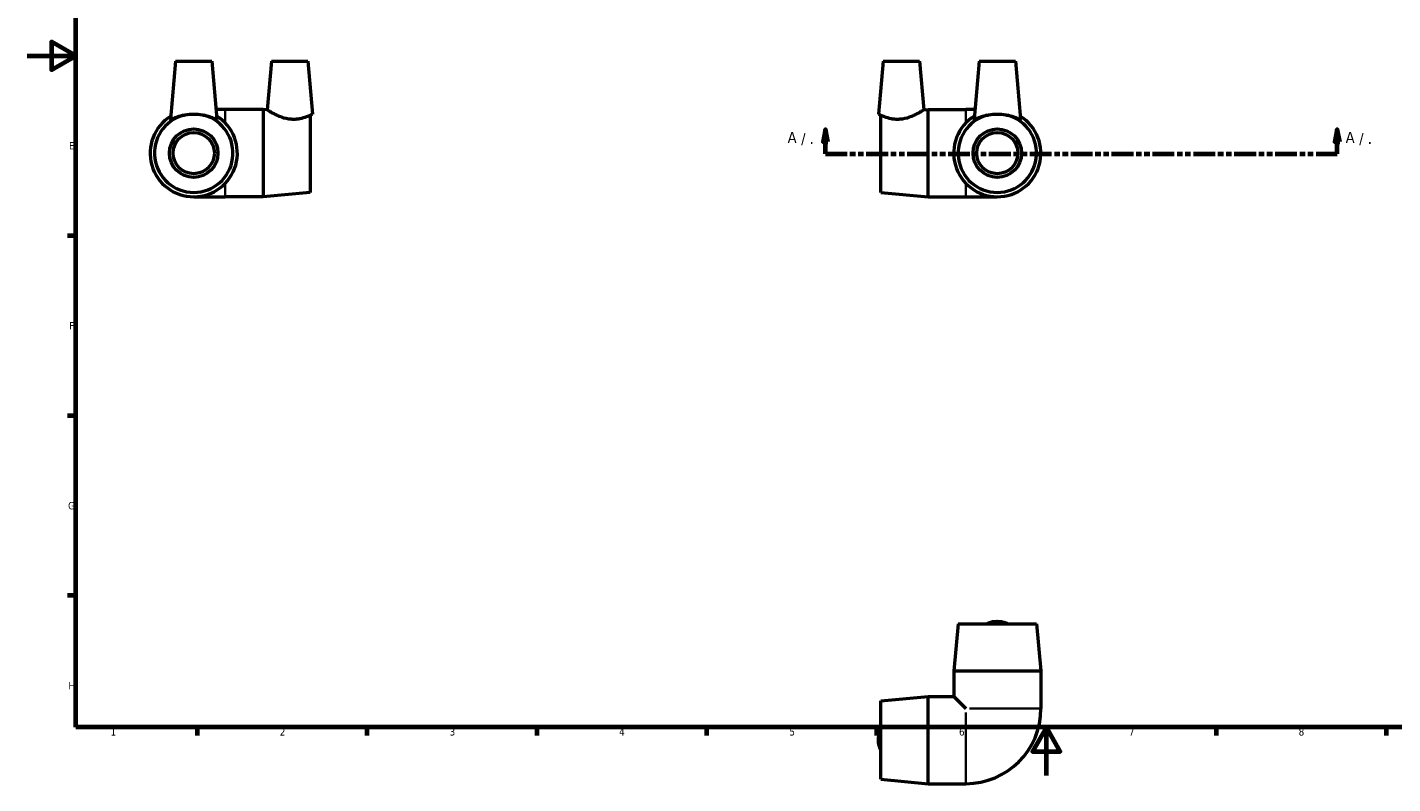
# Model space of a CAD drawing. Header units: millimetres. Extents: x 0 to 901, y -337 to 594.
# Tile 2 of 4: x 0 to 563, y -3 to 309. Entities that reach past the tile are written whole.
import ezdxf

# ---------------------------------------------------------------- set-up
doc = ezdxf.new("R2010")
doc.units = ezdxf.units.MM
doc.linetypes.add('DOUBLE_DASH_CHAIN', pattern=[1.2403, 0.6614, -0.0827, 0.1654, -0.0827, 0.1654, -0.0827])
for name, color, linetype, lineweight in [('Border (ANSI)', 7, 'Continuous', 70), ('Section Line (ANSI)', 7, 'DOUBLE_DASH_CHAIN', 70), ('Visible (ANSI)', 7, 'Continuous', 50), ('Visible Narrow (ANSI)', 7, 'Continuous', 35)]:
    doc.layers.add(name, color=color, linetype=linetype, lineweight=lineweight)
doc.styles.add('Label Text (ANSI)', font='tahoma.ttf')
doc.styles.add('Note Text (ANSI)', font='tahoma.ttf')

# ---------------------------------------------------------------- blocks, each defined once
blk = doc.blocks.new('Borders Default Border')
at = {"layer": 'Border (ANSI)'}
for p, q in [((20, 222.75), (16.55, 222.75)), ((20, 148.5), (16.55, 148.5)), ((20, 74.25), (16.55, 74.25)), ((70.08, 20), (70.08, 16.55)), ((140.17, 20), (140.17, 16.55)), ((210.25, 20), (210.25, 16.55)), ((280.33, 20), (280.33, 16.55)), ((350.42, 20), (350.42, 16.55)), ((490.58, 20), (490.58, 16.55)), ((560.67, 20), (560.67, 16.55))]:
    blk.add_line(p, q, dxfattribs=at)
at = {"layer": 'Border (ANSI)', "flags": 128}
for points in [[(20, 20), (20, 574), (821, 574), (821, 20), (20, 20)], [(0, 297), (20, 297), (10, 302.77), (10, 291.23), (20, 297)], [(420.5, 0), (420.5, 20), (414.73, 10), (426.27, 10), (420.5, 20)]]:
    blk.add_lwpolyline(points, dxfattribs=at)
at = {"layer": 'Border (ANSI)', "char_height": 3.05, "attachment_point": 7, "style": 'Note Text (ANSI)'}
for s, insert in [('E', (17.21, 258.35)), ('F', (17.29, 184.1)), ('G', (16.81, 109.79)), ('H', (16.97, 35.6)), ('1', (34.35, 16.55)), ('2', (104.2, 16.55)), ('3', (174.26, 16.49)), ('4', (244.23, 16.55)), ('5', (314.48, 16.49)), ('6', (384.49, 16.49)), ('7', (454.6, 16.55)), ('8', (524.63, 16.48))]:
    blk.add_mtext(s, dxfattribs=dict(at, insert=insert))
blk = doc.blocks.new('2dTransSection0')
at = {"layer": 'Section Line (ANSI)', "linetype": 'Continuous'}
for p, q in [((329.35, 266.54), (328.35, 261.54)), ((329.35, 261.54), (329.35, 266.54)), ((330.35, 261.54), (329.35, 266.54)), ((540.56, 266.54), (539.56, 261.54)), ((540.56, 261.54), (540.56, 266.54)), ((541.56, 261.54), (540.56, 266.54)), ((328.35, 261.54), (330.35, 261.54)), ((329.35, 256.54), (329.35, 261.54)), ((539.56, 261.54), (541.56, 261.54)), ((540.56, 256.54), (540.56, 261.54)), ((329.35, 256.54), (338.12, 256.54)), ((531.79, 256.54), (540.56, 256.54))]:
    blk.add_line(p, q, dxfattribs=at)
at = {"layer": 'Section Line (ANSI)', "linetype": 'DOUBLE_DASH_CHAIN', "ltscale": 13.601419}
blk.add_line((329.35, 256.54), (540.56, 256.54), dxfattribs=at)
at = {"layer": 'Section Line (ANSI)', "linetype": 'Continuous', "flags": 128}
for points in [[(330.35, 261.54), (329.35, 266.54), (328.35, 261.54), (330.35, 261.54)], [(541.56, 261.54), (540.56, 266.54), (539.56, 261.54), (541.56, 261.54)]]:
    blk.add_lwpolyline(points, dxfattribs=at)
at = {"layer": 'Section Line (ANSI)'}
for points in [[(330.35, 261.54), (329.35, 266.54), (328.35, 261.54), (330.35, 261.54)], [(541.56, 261.54), (540.56, 266.54), (539.56, 261.54), (541.56, 261.54)]]:
    blk.add_solid(points, dxfattribs=at)
at = {"layer": 'Section Line (ANSI)', "attachment_point": 7, "style": 'Label Text (ANSI)'}
for s, insert, char_height in [('A', (313.76, 261.03), 4.57), (' / .', (317.62, 260.04), 4.572), ('A', (544.03, 261.03), 4.57), (' / .', (547.89, 260.04), 4.572)]:
    blk.add_mtext(s, dxfattribs=dict(at, insert=insert, char_height=char_height))

msp = doc.modelspace()

# ---------------------------------------------------------------- linework, layer by layer
at = {"layer": 'Visible (ANSI)'}
for p, q in [((61.176, 294.833), (59.077, 270.838)), ((61.176, 294.833), (76.176, 294.833)), ((76.176, 294.833), (78.276, 270.838)), ((100.776, 294.833), (99.012, 274.671)), ((100.776, 294.833), (115.776, 294.833)), ((115.776, 294.833), (117.692, 272.939)), ((353.17, 294.833), (351.254, 272.939)), ((353.17, 294.833), (368.17, 294.833)), ((368.17, 294.833), (369.933, 274.671)), ((392.77, 294.833), (390.67, 270.838)), ((392.77, 294.833), (407.77, 294.833)), ((407.77, 294.833), (409.869, 270.838)), ((81.676, 274.833), (77.926, 274.833)), ((97.265, 274.833), (81.676, 274.833)), ((97.265, 274.833), (97.265, 238.833)), ((99.012, 274.671), (97.265, 274.833)), ((116.676, 272.438), (116.676, 240.633)), ((352.27, 240.633), (352.27, 272.438)), ((369.933, 274.671), (371.681, 274.833)), ((371.681, 238.833), (371.681, 274.833)), ((371.681, 274.833), (387.27, 274.833)), ((391.02, 274.833), (387.27, 274.833)), ((68.676, 238.833), (81.676, 238.833)), ((97.265, 238.833), (81.676, 238.833)), ((116.676, 240.633), (97.265, 238.833)), ((352.27, 240.633), (371.681, 238.833)), ((371.681, 238.833), (387.27, 238.833)), ((387.27, 238.833), (400.27, 238.833)), ((384.07, 62.674), (382.27, 43.262)), ((384.07, 62.674), (416.47, 62.674)), ((416.47, 62.674), (418.27, 43.262)), ((382.27, 43.262), (418.27, 43.262)), ((382.27, 43.262), (382.27, 32.674)), ((418.27, 43.262), (418.27, 27.674)), ((352.27, 30.874), (371.681, 32.674)), ((352.27, -1.526), (352.27, 30.874)), ((371.681, -3.326), (371.681, 32.674)), ((371.681, 32.674), (382.27, 32.674)), ((382.27, 32.674), (387.27, 27.674)), ((352.27, -1.526), (371.681, -3.326)), ((371.681, -3.326), (387.27, -3.326))]:
    msp.add_line(p, q, dxfattribs=at)
for centre, radius in [((68.676, 256.833), 10), ((68.676, 256.833), 8.5), ((400.27, 256.833), 10), ((400.27, 256.833), 8.5)]:
    msp.add_circle(centre, radius, dxfattribs=at)
for centre, radius, start, end in [((68.676, 256.833), 18, 121.80379, 58.19621), ((68.676, 256.833), 16.2, 105.57432, 74.42568), ((400.27, 256.833), 18, 121.80379, 58.19621), ((400.27, 256.833), 16.2, 105.57432, 74.42568), ((387.27, 27.674), 31, 270, 0)]:
    msp.add_arc(centre, radius, start, end, dxfattribs=at)
for points, knots in [([(64.327, 272.438), (63.488, 272.244), (62.725, 272.01), (61.252, 271.497), (60.504, 271.182), (59.715, 270.875), (59.506, 270.801), (59.208, 270.732), (59.12, 270.738), (59.079, 270.797), (59.075, 270.815), (59.078, 270.839)], [-4.0418644, -4.0418644, -4.0418644, -4.0418644, -3.7717121, -3.7717121, -3.4222193, -3.4222193, -3.2474729, -3.2474729, -3.0727265, -3.0727265, -3.0159168, -3.0159168, -3.0159168, -3.0159168]), ([(64.327, 272.438), (64.582, 272.497), (64.844, 272.552), (66.256, 272.819), (67.502, 272.939), (69.851, 272.939), (71.097, 272.819), (72.509, 272.552), (72.771, 272.497), (73.026, 272.438)], [4.04186438, 4.04186438, 4.04186438, 4.04186438, 4.12410447, 4.12410447, 4.47649681, 4.47649681, 4.82888916, 4.82888916, 4.91112924, 4.91112924, 4.91112924, 4.91112924]), ([(78.264, 270.782), (78.233, 270.738), (78.145, 270.732), (77.847, 270.801), (77.638, 270.875), (76.849, 271.182), (76.101, 271.497), (74.627, 272.01), (73.864, 272.244), (73.026, 272.438)], [0, 0, 0, 0, 0.1747464, 0.1747464, 0.3494928, 0.3494928, 0.69898559, 0.69898559, 0.96913785, 0.96913785, 0.96913785, 0.96913785]), ([(116.676, 272.438), (116.261, 272.244), (115.729, 272.01), (114.375, 271.497), (113.4, 271.182), (111.762, 270.875), (111.187, 270.801), (110.018, 270.732), (109.424, 270.738), (107.543, 270.882), (106.203, 271.196), (103.777, 272.046), (102.687, 272.568), (100.994, 273.458), (100.26, 273.895), (99.268, 274.504), (99.012, 274.671), (99.012, 274.671)], [-4.0418644, -4.0418644, -4.0418644, -4.0418644, -3.7717121, -3.7717121, -3.4222193, -3.4222193, -3.2474729, -3.2474729, -3.0727265, -3.0727265, -2.6808168, -2.6808168, -2.2889072, -2.2889072, -1.9126352, -1.9126352, -1.5363633, -1.5363633, -1.5363633, -1.5363633]), ([(116.676, 272.438), (116.803, 272.497), (116.919, 272.552), (117.469, 272.819), (117.692, 272.939), (117.692, 272.939)], [4.04186438, 4.04186438, 4.04186438, 4.04186438, 4.12410447, 4.12410447, 4.47649681, 4.47649681, 4.47649681, 4.47649681]), ([(351.254, 272.939), (351.254, 272.939), (351.477, 272.819), (352.027, 272.552), (352.143, 272.497), (352.27, 272.438)], [4.47649681, 4.47649681, 4.47649681, 4.47649681, 4.82888916, 4.82888916, 4.91112924, 4.91112924, 4.91112924, 4.91112924]), ([(360.102, 270.782), (359.522, 270.738), (358.928, 270.732), (357.759, 270.801), (357.184, 270.875), (355.546, 271.182), (354.571, 271.497), (353.217, 272.01), (352.685, 272.244), (352.27, 272.438)], [0, 0, 0, 0, 0.1747464, 0.1747464, 0.3494928, 0.3494928, 0.69898559, 0.69898559, 0.96913785, 0.96913785, 0.96913785, 0.96913785]), ([(369.933, 274.671), (369.933, 274.671), (369.678, 274.504), (368.686, 273.895), (367.952, 273.458), (366.259, 272.568), (365.169, 272.046), (362.743, 271.196), (361.403, 270.882), (360.102, 270.782)], [-1.5363633, -1.5363633, -1.5363633, -1.5363633, -1.1600913, -1.1600913, -0.7838194, -0.7838194, -0.3919097, -0.3919097, 0, 0, 0, 0]), ([(395.92, 272.438), (395.082, 272.244), (394.319, 272.01), (392.845, 271.497), (392.097, 271.182), (391.308, 270.875), (391.099, 270.801), (390.801, 270.732), (390.713, 270.738), (390.672, 270.797), (390.668, 270.815), (390.671, 270.839)], [-4.0418644, -4.0418644, -4.0418644, -4.0418644, -3.7717121, -3.7717121, -3.4222193, -3.4222193, -3.2474729, -3.2474729, -3.0727265, -3.0727265, -3.0159168, -3.0159168, -3.0159168, -3.0159168]), ([(395.92, 272.438), (396.175, 272.497), (396.437, 272.552), (397.849, 272.819), (399.095, 272.939), (401.444, 272.939), (402.69, 272.819), (404.102, 272.552), (404.364, 272.497), (404.619, 272.438)], [4.04186438, 4.04186438, 4.04186438, 4.04186438, 4.12410447, 4.12410447, 4.47649681, 4.47649681, 4.82888916, 4.82888916, 4.91112924, 4.91112924, 4.91112924, 4.91112924]), ([(409.857, 270.782), (409.826, 270.738), (409.738, 270.732), (409.44, 270.801), (409.231, 270.875), (408.442, 271.182), (407.694, 271.497), (406.221, 272.01), (405.457, 272.244), (404.619, 272.438)], [0, 0, 0, 0, 0.1747464, 0.1747464, 0.3494928, 0.3494928, 0.69898559, 0.69898559, 0.96913785, 0.96913785, 0.96913785, 0.96913785]), ([(395.92, 62.674), (396.175, 62.8), (396.437, 62.916), (397.849, 63.467), (399.095, 63.69), (401.444, 63.69), (402.69, 63.467), (404.102, 62.916), (404.364, 62.8), (404.619, 62.674)], [4.04186438, 4.04186438, 4.04186438, 4.04186438, 4.12410447, 4.12410447, 4.47649681, 4.47649681, 4.82888916, 4.82888916, 4.91112924, 4.91112924, 4.91112924, 4.91112924]), ([(352.27, 10.325), (352.143, 10.58), (352.027, 10.842), (351.477, 12.254), (351.254, 13.499), (351.254, 15.849), (351.477, 17.094), (352.027, 18.506), (352.143, 18.768), (352.27, 19.024)], [4.04186438, 4.04186438, 4.04186438, 4.04186438, 4.12410447, 4.12410447, 4.47649681, 4.47649681, 4.82888916, 4.82888916, 4.91112924, 4.91112924, 4.91112924, 4.91112924])]:
    msp.add_open_spline(points, degree=3, knots=knots, dxfattribs=at)
for points in [[(78.275, 270.839), (78.277, 270.815), (78.274, 270.797), (78.264, 270.782)], [(409.868, 270.839), (409.871, 270.815), (409.867, 270.797), (409.857, 270.782)]]:
    msp.add_open_spline(points, degree=3, dxfattribs=at)
at = {"layer": 'Visible Narrow (ANSI)'}
for p, q in [((81.676, 274.818), (81.676, 269.797)), ((387.27, 269.797), (387.27, 274.818)), ((81.676, 243.869), (81.676, 238.848)), ((387.27, 238.848), (387.27, 243.869)), ((387.27, -3.199), (387.27, 26.106)), ((388.838, 27.674), (418.142, 27.674))]:
    msp.add_line(p, q, dxfattribs=at)

# ---------------------------------------------------------------- block references
msp.add_blockref('Borders Default Border', (0, 0))
at = {"layer": 'Section Line (ANSI)'}
msp.add_blockref('2dTransSection0', (0, 0), dxfattribs=at)

doc.saveas('drawing.dxf')
